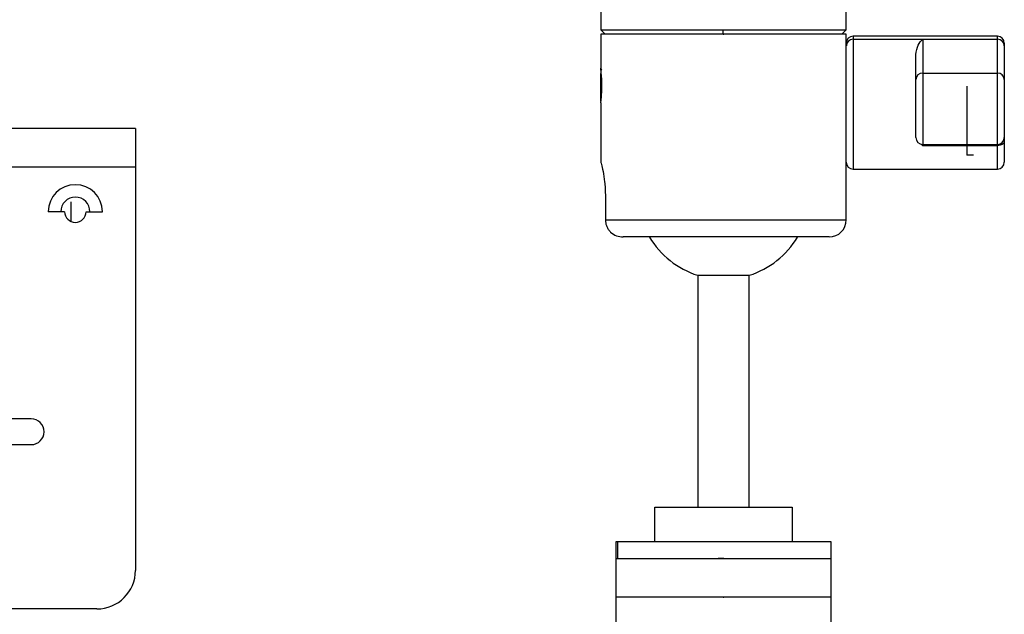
# Model space of a CAD drawing. Header units: millimetres. Extents: x -124 to 136, y -37 to 210.
# Tile 12 of 16: x -1 to 114, y 67 to 137. Entities that reach past the tile are written whole.
import ezdxf

# ---------------------------------------------------------------- set-up
doc = ezdxf.new("R2010")
doc.units = ezdxf.units.MM
doc.header["$PDSIZE"] = -1

msp = doc.modelspace()

# ---------------------------------------------------------------- linework, layer by layer
at = {"color": 7, "linetype": 'Continuous', "lineweight": 25}
for p, q in [((66.77, 139.04), (66.77, 135.54)), ((95.32, 135.54), (95.32, 139.04)), ((66.77, 135.54), (67.27, 135.04)), ((66.77, 135.54), (95.32, 135.54)), ((81.01, 135.04), (81.01, 135.54)), ((94.82, 135.04), (95.32, 135.54)), ((66.74, 135.04), (66.74, 131.06)), ((95.34, 135.04), (66.74, 135.04)), ((95.34, 113.39), (95.34, 135.04)), ((112.94, 134.79), (96.14, 134.79)), ((96.14, 134.79), (96.14, 119.29)), ((96.14, 134.44), (112.94, 134.44)), ((104.24, 134.44), (104.24, 122.03)), ((112.94, 119.29), (112.94, 134.79)), ((113.74, 133.99), (113.74, 120.09)), ((103.44, 122.98), (103.44, 132.65)), ((66.74, 130.28), (66.79, 130.67)), ((66.74, 127.24), (66.74, 130.28)), ((66.84, 129.94), (66.84, 128.14)), ((95.31, 130.07), (95.34, 130.07)), ((104.24, 130.49), (112.94, 130.49)), ((66.74, 127.53), (66.8, 127.48)), ((66.74, 127.24), (66.77, 127.21)), ((66.74, 127.01), (66.74, 120.14)), ((12.55, 124.04), (-119.95, 124.04)), ((12.55, 124.04), (12.55, 72.54)), ((104.24, 122.03), (104.06, 122.22)), ((104.24, 122.18), (112.94, 122.18)), ((112.94, 122.03), (104.24, 122.03)), ((12.55, 119.54), (-119.95, 119.54)), ((96.14, 119.29), (112.94, 119.29)), ((67.28, 116.34), (67.28, 113.39)), ((5.05, 113.19), (5.05, 115.48)), ((4.3, 114.33), (2.4, 114.33)), ((6.8, 114.33), (8.7, 114.33)), ((67.28, 113.39), (95.34, 113.39)), ((93.34, 111.39), (69.35, 111.39)), ((78.04, 106.92), (78.04, 79.92)), ((78.04, 106.92), (84.04, 106.92)), ((84.04, 79.92), (84.04, 106.92)), ((0.4, 90.19), (-13.15, 90.19)), ((-13.15, 87.19), (0.4, 87.19)), ((73.04, 75.92), (73.04, 79.92)), ((73.04, 79.92), (89.04, 79.92)), ((89.04, 79.92), (89.04, 75.92)), ((68.54, 66.42), (68.54, 75.92)), ((68.54, 75.92), (93.54, 75.92)), ((68.7, 75.92), (68.7, 73.92)), ((93.54, 75.92), (93.54, 66.42)), ((68.54, 73.92), (93.54, 73.92)), ((93.54, 69.42), (68.54, 69.42)), ((8.05, 68.04), (-102.5, 68.04))]:
    msp.add_line(p, q, dxfattribs=at)
at = {"color": 7, "linetype": 'Continuous'}
for p, q in [((81.04, 135.04), (77.03, 135.04)), ((109.4, 120.95), (109.4, 128.98)), ((109.4, 120.95), (110.17, 120.95)), ((81.04, 73.92), (80.42, 73.92)), ((81.04, 69.42), (79.73, 69.42))]:
    msp.add_line(p, q, dxfattribs=at)
at = {"color": 7, "linetype": 'Continuous', "lineweight": 25, "flags": 128}
msp.add_lwpolyline([(113.74, 122.55), (113.73, 122.45), (113.68, 122.35), (113.61, 122.26), (113.51, 122.18), (113.39, 122.12), (113.25, 122.07), (113.1, 122.04), (112.94, 122.03)], dxfattribs=at)
at = {"color": 7, "linetype": 'Continuous', "lineweight": 25}
for centre, radius, start, end in [((96.14, 133.99), 0.8, 90, 180), ((96.13, 133.65), 0.782, 88.7023, 178.6406), ((112.94, 133.99), 0.8, 0, 90), ((112.96, 133.65), 0.782, 1.3594, 91.2977), ((104.23, 129.71), 0.782, 88.7023, 178.6406), ((112.96, 129.71), 0.782, 1.3594, 91.2977), ((104.24, 122.98), 0.8, 180, 270), ((112.94, 122.98), 0.8, 270, 0), ((96.14, 120.09), 0.8, 180, 270), ((112.94, 120.09), 0.8, 270, 0), ((5.55, 114.33), 3.15, 0, 180), ((5.55, 114.33), 1.7, 0, 180), ((5.55, 114.33), 1.25, 180, 0), ((93.34, 113.39), 2, 270, 0), ((81.04, 116.46), 10, 210.5002, 252.5424), ((81.04, 116.46), 10, 287.4576, 329.4998), ((0.4, 88.69), 1.5, 270, 90), ((8.05, 72.54), 4.5, 270, 0)]:
    msp.add_arc(centre, radius, start, end, dxfattribs=at)
for points, knots in [([(103.44, 132.65), (103.51, 133.04), (103.66, 133.83), (104.05, 134.23), (104.24, 134.44)], [0, 0, 0, 0, 0.500046, 1, 1, 1, 1]), ([(66.85, 129.71), (66.85, 129.74), (66.85, 130.02), (66.81, 130.39), (66.78, 130.73), (66.76, 130.92), (66.75, 131.04), (66.75, 131.05), (66.74, 131.06)], [0, 0, 0, 0, 0.034646, 0.355458, 0.550552, 0.677511, 0.844202, 1, 1, 1, 1]), ([(66.74, 131.06), (66.75, 131.06), (66.75, 131.04), (66.76, 130.95), (66.76, 130.9)], [0, 0, 0, 0, 0.483059, 1, 1, 1, 1]), ([(66.74, 130.75), (66.74, 130.72), (66.74, 130.65), (66.74, 130.41), (66.74, 130.28)], [0, 0, 0, 0, 0.500007, 1, 1, 1, 1]), ([(66.86, 130.95), (66.84, 130.92), (66.8, 130.86), (66.77, 130.8), (66.75, 130.76)], [0, 0, 0, 0, 0.441978, 1, 1, 1, 1]), ([(66.74, 127.01), (66.75, 127.02), (66.75, 127.04), (66.76, 127.16), (66.78, 127.32), (66.8, 127.48), (66.82, 127.75), (66.85, 128.06), (66.85, 128.34), (66.85, 128.36)], [0, 0, 0, 0, 0.15555, 0.321962, 0.483151, 0.542698, 0.644839, 0.965711, 1, 1, 1, 1]), ([(66.74, 120.14), (66.75, 120.13), (66.76, 120.1), (66.84, 119.8), (67.01, 119.1), (67.18, 118.05), (67.26, 117.09), (67.27, 116.59), (67.28, 116.34)], [0, 0, 0, 0, 0.1266154, 0.2527468, 0.5024829, 0.7510539, 0.8757008, 1, 1, 1, 1]), ([(67.28, 113.39), (67.28, 113.26), (67.3, 112.99), (67.42, 112.61), (67.62, 112.26), (67.97, 111.85), (68.55, 111.47), (69.08, 111.42), (69.35, 111.39)], [0, 0, 0, 0, 0.123476, 0.248159, 0.374334, 0.502235, 0.751035, 1, 1, 1, 1])]:
    msp.add_open_spline(points, degree=3, knots=knots, dxfattribs=at)
at = {"color": 7, "linetype": 'Continuous'}
for p in [(81.04, 135.04), (109.4, 120.95), (81.04, 73.92), (81.04, 69.42)]:
    msp.add_point(p, dxfattribs=at)

doc.saveas('drawing.dxf')
